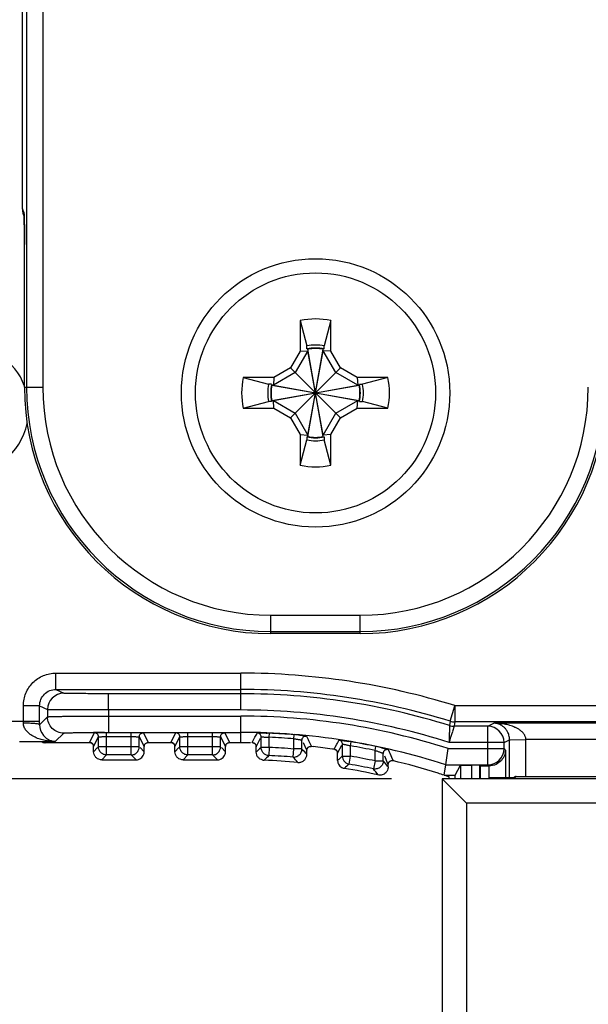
# Model space of a CAD drawing. Header units: inches. Extents: x 0 to 22, y 0 to 17.
# Tile 15 of 28: x 10.6 to 11.3, y 7.6 to 8.8. Entities that reach past the tile are written whole.
import ezdxf

# ---------------------------------------------------------------- set-up
doc = ezdxf.new("R2010")
doc.units = ezdxf.units.IN
doc.header["$LTSCALE"] = 1.21
doc.header["$MEASUREMENT"] = 0
doc.layers.get('0').update_dxf_attribs({"linetype": 'CONTINUOUS'})
doc.layers.add('02___PRT_ALL_AXES', color=7, linetype='CONTINUOUS')
doc.layers.add('DIMENSIONS', color=7, linetype='CONTINUOUS')
doc.styles.get("Standard").update_dxf_attribs({"font": 'txt', "width": 0.8})
doc.dimstyles.new('DIMSTYLE_1', dxfattribs={"dimtxt": 0.125, "dimasz": 0.18, "dimexe": 0.125, "dimexo": 0.0625, "dimgap": 0.0625, "dimtad": 0, "dimtih": 1, "dimtoh": 1, "dimzin": 4, "dimdsep": 46, "dimtxsty": 'STANDARD', "dimblk": '_FILLED', "dimblk1": '_FILLED', "dimblk2": '_FILLED', "dimcen": 0.09, "dimadec": 0, "dimazin": 0, "dimtp": 0.001, "dimtm": 0.001, "dimtfac": 1, "dimtofl": 0, "dimtmove": 0, "dimatfit": 3, "dimldrblk": '_FILLED', "dimfxl": 1, "dimtolj": 1, "dimtzin": 4, "dimarcsym": 0})

# ---------------------------------------------------------------- blocks, each defined once
blk = doc.blocks.new('_FILLED')
at = {"color": 0, "linetype": 'BYBLOCK'}
blk.add_solid([(0, 0), (-1, 0.1736), (-1, -0.1736)], dxfattribs=at)
blk = doc.blocks.new('*D4')
at = {"layer": 'DIMENSIONS', "color": 2, "linetype": 'CONTINUOUS'}
for p, q in [((10.0509, 9.8546), (10.0509, 6.3911)), ((11.1473, 7.5286), (11.1473, 6.3911)), ((10.0509, 6.5161), (9.6847, 6.5161)), ((11.1473, 6.5161), (11.5073, 6.5161))]:
    blk.add_line(p, q, dxfattribs=at)
at = {"layer": 'DIMENSIONS', "color": 2, "linetype": 'CONTINUOUS', "xscale": 0.18, "yscale": 0.18, "zscale": 0.18}
blk.add_blockref('_FILLED', (10.0509, 6.5161), dxfattribs=at)
at = {"layer": 'DIMENSIONS', "color": 2, "linetype": 'CONTINUOUS', "xscale": 0.18, "yscale": 0.18, "zscale": 0.18, "rotation": 180}
blk.add_blockref('_FILLED', (11.1473, 6.5161), dxfattribs=at)
at = {"layer": 'DIMENSIONS', "color": 2, "linetype": 'CONTINUOUS', "insert": (9.6222, 6.5786), "char_height": 0.125, "width": 1.125, "attachment_point": 3, "line_spacing_factor": 0.9}
blk.add_mtext('1.10{\\Ftxt.shx;\\W1.000000;\\H0.125000; }[27.9]', dxfattribs=at)
blk = doc.blocks.new('*D5')
at = {"layer": 'DIMENSIONS', "color": 2, "linetype": 'CONTINUOUS'}
for p, q in [((11.0848, 11.9416), (8.9259, 11.9416)), ((9.0509, 11.9416), (9.0509, 10.0341)), ((9.0509, 7.8926), (9.0509, 9.7841)), ((11.0848, 7.8926), (8.9259, 7.8926))]:
    blk.add_line(p, q, dxfattribs=at)
at = {"layer": 'DIMENSIONS', "color": 2, "linetype": 'CONTINUOUS', "xscale": 0.18, "yscale": 0.18, "zscale": 0.18}
for p, rotation in [((9.0509, 11.9416), 90), ((9.0509, 7.8926), 270)]:
    blk.add_blockref('_FILLED', p, dxfattribs=dict(at, rotation=rotation))
at = {"layer": 'DIMENSIONS', "color": 2, "linetype": 'CONTINUOUS', "insert": (9.0509, 9.9716), "char_height": 0.125, "width": 1.225, "attachment_point": 2, "line_spacing_factor": 0.9}
blk.add_mtext('4.05{\\Ftxt.shx;\\W1.000000;\\H0.125000; }[102.8]', dxfattribs=at)
blk = doc.blocks.new('*D6')
at = {"layer": 'DIMENSIONS', "color": 2, "linetype": 'CONTINUOUS'}
for p, q in [((11.0848, 7.8926), (8.9259, 7.8926)), ((9.0509, 7.8926), (9.0509, 7.5795)), ((9.0509, 7.0163), (9.0509, 7.3295)), ((11.927, 7.0163), (8.9259, 7.0163))]:
    blk.add_line(p, q, dxfattribs=at)
at = {"layer": 'DIMENSIONS', "color": 2, "linetype": 'CONTINUOUS', "xscale": 0.18, "yscale": 0.18, "zscale": 0.18}
for p, rotation in [((9.0509, 7.8926), 90), ((9.0509, 7.0163), 270)]:
    blk.add_blockref('_FILLED', p, dxfattribs=dict(at, rotation=rotation))
at = {"layer": 'DIMENSIONS', "color": 2, "linetype": 'CONTINUOUS', "insert": (9.0509, 7.517), "char_height": 0.125, "width": 1.025, "attachment_point": 2, "line_spacing_factor": 0.9}
blk.add_mtext('.88{\\Ftxt.shx;\\W1.000000;\\H0.125000; }[22.3]', dxfattribs=at)

msp = doc.modelspace()

# ---------------------------------------------------------------- linework, layer by layer
at = {"color": 7, "linetype": 'CONTINUOUS'}
for p, q in [((10.6362, 11.4601), (10.6362, 8.3741)), ((10.6562, 11.4601), (10.6562, 8.3741)), ((10.6311, 8.5934), (10.6311, 11.2408)), ((10.633, 8.5895), (10.6311, 8.5934)), ((10.6332, 8.5879), (10.633, 8.5895)), ((10.6334, 8.5837), (10.6332, 8.5879)), ((10.6334, 8.5842), (10.6332, 8.5845)), ((10.6333, 8.5865), (10.6333, 8.5859)), ((10.6333, 8.5859), (10.6333, 8.5851)), ((10.6333, 8.5851), (10.6334, 8.5841)), ((10.6334, 8.5841), (10.6334, 8.5829)), ((10.6334, 8.5807), (10.6335, 8.5773)), ((10.6335, 8.5773), (10.6335, 8.5754)), ((10.6335, 8.5754), (10.6336, 8.5733)), ((10.6336, 8.5733), (10.6336, 8.571)), ((10.6336, 8.571), (10.6336, 8.5687)), ((10.6336, 8.5687), (10.6337, 8.5661)), ((10.6337, 8.5661), (10.6337, 8.5634)), ((10.6337, 8.5634), (10.6337, 8.5606)), ((10.6337, 8.5606), (10.6337, 8.5577)), ((10.6337, 8.5577), (10.6337, 8.5547)), ((10.6337, 8.5547), (10.6337, 8.5516)), ((10.6337, 8.5516), (10.6337, 8.5496)), ((10.6337, 8.3741), (10.6337, 8.5496)), ((10.6337, 8.5496), (10.6337, 8.5496)), ((10.9727, 8.4561), (10.981, 8.425)), ((10.9727, 8.4561), (10.9727, 8.4183)), ((11.0105, 8.4561), (11.0021, 8.425)), ((11.0105, 8.4183), (11.0105, 8.4561)), ((10.981, 8.4212), (10.981, 8.425)), ((11.0021, 8.4212), (11.0021, 8.425)), ((10.9727, 8.4183), (10.9609, 8.3978)), ((10.9821, 8.419), (10.9666, 8.3921)), ((10.9727, 8.4183), (10.9821, 8.419)), ((10.982, 8.4214), (10.9821, 8.4209)), ((11.001, 8.3134), (10.9821, 8.4209)), ((10.9821, 8.4209), (10.9821, 8.419)), ((10.9821, 8.3134), (11.001, 8.4209)), ((11.001, 8.3153), (10.9821, 8.419)), ((10.9821, 8.3153), (11.001, 8.419)), ((11.0012, 8.4214), (11.001, 8.4209)), ((11.001, 8.419), (11.001, 8.4209)), ((11.0166, 8.3921), (11.001, 8.419)), ((11.0105, 8.4183), (11.001, 8.419)), ((11.0223, 8.3978), (11.0105, 8.4183)), ((10.9666, 8.3921), (10.9397, 8.3766)), ((10.9609, 8.3978), (10.9404, 8.386)), ((10.9609, 8.3978), (11.0223, 8.3364)), ((10.9609, 8.3364), (11.0223, 8.3978)), ((11.0434, 8.3766), (11.0166, 8.3921)), ((11.0428, 8.386), (11.0223, 8.3978)), ((10.9026, 8.386), (10.9337, 8.3777)), ((10.9404, 8.386), (10.9026, 8.386)), ((10.9375, 8.3777), (10.9337, 8.3777)), ((10.9373, 8.3767), (10.9378, 8.3766)), ((10.9378, 8.3766), (11.0453, 8.3577)), ((10.9397, 8.3766), (10.9378, 8.3766)), ((10.9378, 8.3577), (11.0453, 8.3766)), ((10.9404, 8.386), (10.9397, 8.3766)), ((10.9397, 8.3766), (11.0434, 8.3577)), ((10.9397, 8.3577), (11.0434, 8.3766)), ((11.0428, 8.386), (11.0434, 8.3766)), ((11.0805, 8.386), (11.0428, 8.386)), ((11.0453, 8.3766), (11.0434, 8.3766)), ((11.0459, 8.3767), (11.0453, 8.3766)), ((11.0457, 8.3777), (11.0494, 8.3777)), ((11.0805, 8.386), (11.0494, 8.3777)), ((10.6337, 8.3741), (10.6562, 8.3741)), ((10.9026, 8.3482), (10.9337, 8.3566)), ((10.9375, 8.3566), (10.9337, 8.3566)), ((10.9373, 8.3575), (10.9378, 8.3577)), ((10.9378, 8.3577), (10.9397, 8.3577)), ((10.9397, 8.3577), (10.9666, 8.3422)), ((10.9404, 8.3482), (10.9397, 8.3577)), ((11.0166, 8.3422), (11.0434, 8.3577)), ((11.0428, 8.3482), (11.0434, 8.3577)), ((11.0434, 8.3577), (11.0453, 8.3577)), ((11.0459, 8.3575), (11.0453, 8.3577)), ((11.0457, 8.3566), (11.0494, 8.3566)), ((11.0805, 8.3482), (11.0494, 8.3566)), ((10.9026, 8.3482), (10.9404, 8.3482)), ((10.9404, 8.3482), (10.9609, 8.3364)), ((10.9666, 8.3422), (10.9821, 8.3153)), ((11.001, 8.3153), (11.0166, 8.3422)), ((11.0223, 8.3364), (11.0428, 8.3482)), ((11.0428, 8.3482), (11.0805, 8.3482)), ((10.9609, 8.3364), (10.9727, 8.316)), ((11.0105, 8.316), (11.0223, 8.3364)), ((10.9727, 8.316), (10.9821, 8.3153)), ((10.9727, 8.316), (10.9727, 8.2782)), ((10.9727, 8.2782), (10.981, 8.3093)), ((10.981, 8.313), (10.981, 8.3093)), ((10.982, 8.3128), (10.9821, 8.3134)), ((10.9821, 8.3153), (10.9821, 8.3134)), ((11.0105, 8.316), (11.001, 8.3153)), ((11.001, 8.3134), (11.001, 8.3153)), ((11.0012, 8.3128), (11.001, 8.3134)), ((11.0021, 8.313), (11.0021, 8.3093)), ((11.0105, 8.2782), (11.0021, 8.3093)), ((11.0105, 8.2782), (11.0105, 8.316)), ((10.9366, 8.0938), (11.0466, 8.0938)), ((10.9366, 8.0713), (10.9366, 8.0938)), ((11.0466, 8.0713), (11.0466, 8.0938)), ((10.9366, 8.0738), (11.0466, 8.0738)), ((11.0466, 8.0713), (10.9366, 8.0713)), ((10.6724, 8.0026), (10.6724, 8.0226)), ((10.6724, 8.0226), (10.8998, 8.0226)), ((10.8998, 7.9773), (10.8998, 8.0226)), ((10.6724, 8.0026), (10.6821, 7.9978)), ((10.6724, 8.0026), (10.8998, 8.0026)), ((10.737, 7.9773), (10.737, 7.9973)), ((10.8998, 7.9973), (10.737, 7.9973)), ((10.6324, 7.9634), (10.6324, 7.9826)), ((10.6524, 7.9826), (10.6324, 7.9826)), ((10.6524, 7.9826), (10.6621, 7.9778)), ((10.6524, 7.9634), (10.6524, 7.9826)), ((10.6621, 7.9778), (10.6621, 7.9689)), ((10.7371, 7.9773), (10.737, 7.9698)), ((10.8998, 7.9773), (10.7371, 7.9773)), ((11.157, 7.9635), (11.1629, 7.9826)), ((11.3386, 7.9826), (11.1627, 7.9826)), ((11.1629, 7.9826), (11.1629, 7.9626)), ((10.6524, 7.9592), (10.6621, 7.9689)), ((10.737, 7.9698), (10.737, 7.9498)), ((10.737, 7.9698), (10.8998, 7.9698)), ((10.8998, 7.9371), (10.8998, 7.9698)), ((10.5516, 7.9634), (10.6524, 7.9634)), ((10.6324, 7.9611), (10.6324, 7.9634)), ((10.6524, 7.9592), (10.6524, 7.9634)), ((11.1562, 7.9582), (11.1561, 7.9497)), ((11.157, 7.9635), (11.1562, 7.9582)), ((11.1621, 7.9573), (11.1601, 7.9508)), ((11.2033, 7.9573), (11.1621, 7.9573)), ((11.1629, 7.9626), (11.1622, 7.9579)), ((11.3386, 7.9626), (11.1629, 7.9626)), ((11.2033, 7.9573), (11.2109, 7.9611)), ((11.2033, 7.9098), (11.2033, 7.9573)), ((11.3696, 7.9611), (11.2109, 7.9611)), ((10.6468, 7.9437), (10.6427, 7.946)), ((10.6716, 7.9384), (10.6821, 7.9489)), ((10.7137, 7.9373), (10.7197, 7.9493)), ((10.7187, 7.9323), (10.7247, 7.9443)), ((10.7197, 7.9493), (10.7319, 7.9496)), ((10.7247, 7.932), (10.7247, 7.9443)), ((10.7319, 7.9496), (10.7333, 7.9496)), ((10.7323, 7.9498), (10.737, 7.9498)), ((10.7333, 7.9496), (10.7347, 7.9496)), ((10.7347, 7.922), (10.7347, 7.9496)), ((10.7347, 7.9446), (10.7649, 7.9446)), ((10.737, 7.9498), (10.8998, 7.9498)), ((10.7649, 7.922), (10.7649, 7.9496)), ((10.7749, 7.9443), (10.7809, 7.9323)), ((10.7749, 7.932), (10.7749, 7.9443)), ((10.7799, 7.9493), (10.7859, 7.9373)), ((10.8137, 7.9373), (10.8197, 7.9493)), ((10.8187, 7.9323), (10.8247, 7.9443)), ((10.8247, 7.932), (10.8247, 7.9443)), ((10.8347, 7.922), (10.8347, 7.9496)), ((10.8347, 7.9446), (10.8649, 7.9446)), ((10.8649, 7.922), (10.8649, 7.9496)), ((10.8749, 7.9443), (10.8809, 7.9323)), ((10.8749, 7.932), (10.8749, 7.9443)), ((10.8799, 7.9493), (10.8859, 7.9373)), ((10.9151, 7.9398), (10.9171, 7.9438)), ((10.9171, 7.9438), (10.9192, 7.9477)), ((10.9187, 7.9322), (10.924, 7.9428)), ((10.9192, 7.9477), (10.9198, 7.9491)), ((10.9247, 7.9313), (10.9247, 7.9441)), ((10.9347, 7.9438), (10.9349, 7.9488)), ((10.9347, 7.9313), (10.9347, 7.9438)), ((10.9649, 7.9419), (10.9653, 7.9469)), ((10.9649, 7.9294), (10.9649, 7.9419)), ((10.9722, 7.9463), (10.9803, 7.9453)), ((10.9804, 7.9453), (10.9824, 7.9411)), ((10.9824, 7.9411), (10.9831, 7.9397)), ((11.2302, 7.9407), (11.2309, 7.9408)), ((11.2309, 7.9408), (11.2502, 7.9411)), ((11.3696, 7.9411), (11.2502, 7.9411)), ((11.2502, 7.8956), (11.2502, 7.9411)), ((10.6276, 7.9384), (10.6716, 7.9384)), ((10.6571, 7.9374), (10.6588, 7.9372)), ((10.6588, 7.9372), (10.6583, 7.9377)), ((10.6595, 7.9371), (10.6588, 7.9372)), ((10.6595, 7.9371), (10.659, 7.9371)), ((10.7144, 7.9371), (10.6595, 7.9371)), ((10.7145, 7.9372), (10.7137, 7.9373)), ((10.7184, 7.934), (10.7176, 7.9355)), ((10.7187, 7.9323), (10.7184, 7.934)), ((10.7187, 7.926), (10.7187, 7.9323)), ((10.7187, 7.9323), (10.7187, 7.9323)), ((10.7237, 7.931), (10.7187, 7.926)), ((10.7749, 7.932), (10.7247, 7.932)), ((10.7809, 7.926), (10.7759, 7.931)), ((10.7809, 7.9323), (10.7809, 7.9323)), ((10.7809, 7.926), (10.7809, 7.9323)), ((10.781, 7.9333), (10.7815, 7.9347)), ((10.7859, 7.9373), (10.785, 7.9372)), ((10.8144, 7.9371), (10.7852, 7.9371)), ((10.8145, 7.9372), (10.8137, 7.9373)), ((10.8184, 7.934), (10.8176, 7.9355)), ((10.8187, 7.9323), (10.8184, 7.934)), ((10.8187, 7.926), (10.8187, 7.9323)), ((10.8187, 7.9323), (10.8187, 7.9323)), ((10.8237, 7.931), (10.8187, 7.926)), ((10.8749, 7.932), (10.8247, 7.932)), ((10.8809, 7.926), (10.8759, 7.931)), ((10.8809, 7.9323), (10.8809, 7.9323)), ((10.8809, 7.926), (10.8809, 7.9323)), ((10.881, 7.9333), (10.8815, 7.9347)), ((10.8859, 7.9373), (10.885, 7.9372)), ((10.8998, 7.9371), (10.8852, 7.9371)), ((10.9138, 7.9372), (10.9151, 7.9398)), ((10.9146, 7.9371), (10.9138, 7.9372)), ((10.9184, 7.9338), (10.9176, 7.9353)), ((10.9187, 7.9322), (10.9184, 7.9338)), ((10.9187, 7.9255), (10.9187, 7.9322)), ((10.9187, 7.9322), (10.9187, 7.9322)), ((10.9247, 7.9313), (10.9227, 7.9294)), ((10.9347, 7.9313), (10.9247, 7.9313)), ((10.9347, 7.9313), (10.9343, 7.9213)), ((10.9641, 7.9194), (10.9649, 7.9294)), ((10.9749, 7.9294), (10.9649, 7.9294)), ((10.9749, 7.9294), (10.9749, 7.9403)), ((10.9762, 7.9375), (10.9802, 7.929)), ((10.9802, 7.929), (10.9809, 7.9276)), ((10.9809, 7.9276), (10.981, 7.9288)), ((10.981, 7.9288), (10.9816, 7.9301)), ((10.9831, 7.9397), (10.9858, 7.934)), ((10.9858, 7.934), (10.9863, 7.9329)), ((10.9863, 7.9329), (10.9864, 7.9326)), ((11.0144, 7.929), (11.0158, 7.9316)), ((11.0152, 7.9288), (11.0144, 7.929)), ((11.0158, 7.9316), (11.0178, 7.9353)), ((11.0178, 7.9353), (11.0184, 7.9366)), ((11.0184, 7.9366), (11.0198, 7.9391)), ((11.0187, 7.9241), (11.024, 7.9341)), ((11.0198, 7.9391), (11.0204, 7.9403)), ((11.0247, 7.9205), (11.0247, 7.9354)), ((11.0347, 7.9332), (11.0355, 7.9381)), ((11.0347, 7.9205), (11.0347, 7.9332)), ((11.0649, 7.9275), (11.0659, 7.9324)), ((11.0728, 7.9309), (11.0809, 7.9289)), ((11.081, 7.9288), (11.0823, 7.9258)), ((11.1516, 7.9098), (11.1548, 7.9298)), ((11.1548, 7.9298), (11.2233, 7.9298)), ((11.2233, 7.9373), (11.1559, 7.9373)), ((11.2233, 7.9373), (11.2302, 7.9407)), ((11.2233, 7.9298), (11.2233, 7.9373)), ((11.225, 7.9281), (11.2233, 7.9298)), ((11.2302, 7.8939), (11.2302, 7.9407)), ((10.7347, 7.922), (10.7287, 7.916)), ((10.7649, 7.922), (10.7347, 7.922)), ((10.7709, 7.916), (10.7649, 7.922)), ((10.7807, 7.9243), (10.7809, 7.926)), ((10.8347, 7.922), (10.8287, 7.916)), ((10.8649, 7.922), (10.8347, 7.922)), ((10.8709, 7.916), (10.8649, 7.922)), ((10.8807, 7.9243), (10.8809, 7.926)), ((10.9194, 7.9261), (10.9187, 7.9255)), ((10.9809, 7.9276), (10.9809, 7.9276)), ((10.9809, 7.9228), (10.9809, 7.9276)), ((11.0185, 7.9256), (11.0178, 7.9269)), ((11.0187, 7.9241), (11.0185, 7.9256)), ((11.0187, 7.9154), (11.0187, 7.9241)), ((11.0187, 7.9241), (11.0187, 7.9241)), ((11.0247, 7.9205), (11.0347, 7.9205)), ((11.033, 7.9107), (11.0347, 7.9205)), ((11.0649, 7.9147), (11.0649, 7.9275)), ((11.0749, 7.9147), (11.0749, 7.924)), ((11.0762, 7.9209), (11.0802, 7.9117)), ((11.0823, 7.9258), (11.083, 7.9242)), ((11.083, 7.9242), (11.0864, 7.9166)), ((11.0864, 7.9166), (11.0869, 7.9155)), ((11.225, 7.9281), (11.225, 7.8939)), ((10.7287, 7.916), (10.727, 7.9162)), ((10.7287, 7.916), (10.7709, 7.916)), ((10.7709, 7.916), (10.7726, 7.9162)), ((10.8287, 7.916), (10.827, 7.9162)), ((10.8287, 7.916), (10.8709, 7.916)), ((10.8709, 7.916), (10.8726, 7.9162)), ((10.97, 7.9129), (10.9718, 7.9129)), ((11.0649, 7.9147), (11.0628, 7.9049)), ((11.0649, 7.9147), (11.0749, 7.9147)), ((11.0802, 7.9117), (11.0809, 7.9102)), ((11.0802, 7.9081), (11.0809, 7.9073)), ((11.0809, 7.9102), (11.081, 7.9113)), ((11.0809, 7.9102), (11.0809, 7.9102)), ((11.0809, 7.9073), (11.0809, 7.9102)), ((11.081, 7.9113), (11.0817, 7.913)), ((11.0861, 7.9152), (11.087, 7.9151)), ((11.087, 7.9151), (11.0862, 7.9152)), ((11.0869, 7.9155), (11.087, 7.9151)), ((11.1496, 7.8971), (11.1516, 7.9098)), ((11.1516, 7.9098), (11.2033, 7.9098)), ((11.1634, 7.8971), (11.1696, 7.9095)), ((11.1696, 7.9095), (11.1837, 7.9095)), ((11.1696, 7.9095), (11.1696, 7.8928)), ((11.1837, 7.8928), (11.1837, 7.9095)), ((11.1944, 7.9086), (11.1937, 7.9093)), ((11.1937, 7.8928), (11.1937, 7.9093)), ((11.1944, 7.8928), (11.1944, 7.9086)), ((11.1944, 7.9086), (11.2047, 7.9084)), ((11.2047, 7.9084), (11.2033, 7.9098)), ((11.205, 7.8937), (11.205, 7.9084)), ((11.3661, 7.8926), (11.1473, 7.8926)), ((11.1473, 7.8926), (11.1473, 7.5911)), ((11.1473, 7.8926), (11.1546, 7.8854)), ((11.1496, 7.8971), (11.1634, 7.8971)), ((11.156, 7.8928), (11.156, 7.895)), ((11.1634, 7.8928), (11.1634, 7.8971)), ((11.2366, 7.8939), (11.2144, 7.8939)), ((11.2348, 7.8941), (11.2345, 7.8939)), ((11.2383, 7.8956), (11.2366, 7.8939)), ((11.2383, 7.8956), (11.3631, 7.8956)), ((11.1546, 7.8854), (11.1773, 7.8626)), ((11.4011, 7.8626), (11.1773, 7.8626)), ((11.1773, 7.8626), (11.1773, 7.5911))]:
    msp.add_line(p, q, dxfattribs=at)
for points in [[(10.6332, 8.5871), (10.6332, 8.587), (10.6332, 8.5869), (10.6332, 8.5868), (10.6333, 8.5865)], [(10.6334, 8.5829), (10.6334, 8.5815), (10.6334, 8.5807)], [(10.6279, 7.9384), (10.6306, 7.9384), (10.6333, 7.9384)], [(10.655, 7.938), (10.6558, 7.9377), (10.6565, 7.9375), (10.6572, 7.9373), (10.6576, 7.9373), (10.658, 7.9372), (10.6583, 7.9372), (10.6587, 7.9372), (10.6589, 7.9371), (10.659, 7.9371)], [(10.7144, 7.9372), (10.7144, 7.9372), (10.7145, 7.9372), (10.7146, 7.9372), (10.7149, 7.9372), (10.7152, 7.9371), (10.7156, 7.9369), (10.7161, 7.9367), (10.7166, 7.9364), (10.7171, 7.9359), (10.7176, 7.9354), (10.718, 7.9348), (10.7184, 7.934), (10.7186, 7.933), (10.7187, 7.9323)], [(10.7809, 7.9323), (10.7809, 7.9328), (10.781, 7.9335)], [(10.781, 7.9335), (10.7812, 7.9341), (10.7815, 7.9346), (10.7818, 7.9351), (10.7821, 7.9356), (10.7825, 7.936)], [(10.7825, 7.936), (10.7829, 7.9363), (10.7834, 7.9366), (10.7838, 7.9368), (10.7842, 7.937), (10.7846, 7.9371), (10.7848, 7.9372), (10.7851, 7.9372), (10.7852, 7.9372), (10.7852, 7.9372)], [(10.8144, 7.9372), (10.8144, 7.9372), (10.8145, 7.9372), (10.8146, 7.9372), (10.8149, 7.9372), (10.8152, 7.9371), (10.8156, 7.9369), (10.8161, 7.9367), (10.8166, 7.9364), (10.8171, 7.9359), (10.8176, 7.9354), (10.818, 7.9348), (10.8184, 7.934), (10.8186, 7.933), (10.8187, 7.9323)], [(10.8809, 7.9323), (10.8809, 7.9328), (10.881, 7.9335)], [(10.881, 7.9335), (10.8812, 7.9341), (10.8815, 7.9346), (10.8818, 7.9351), (10.8821, 7.9356), (10.8825, 7.936)], [(10.8825, 7.936), (10.8829, 7.9363), (10.8834, 7.9366), (10.8838, 7.9368), (10.8842, 7.937), (10.8846, 7.9371), (10.8848, 7.9372), (10.8851, 7.9372), (10.8852, 7.9372), (10.8852, 7.9372)], [(10.9147, 7.9371), (10.9146, 7.9371), (10.9146, 7.9371), (10.9145, 7.9371), (10.9145, 7.9371), (10.9146, 7.9371), (10.9147, 7.9371), (10.915, 7.937), (10.9153, 7.9369), (10.9157, 7.9367), (10.9162, 7.9365), (10.9167, 7.9362), (10.9172, 7.9358), (10.9176, 7.9352), (10.9181, 7.9346), (10.9184, 7.9338), (10.9187, 7.9329), (10.9187, 7.9322)], [(10.9809, 7.9276), (10.9809, 7.9283), (10.9811, 7.9291), (10.9814, 7.9298), (10.9817, 7.9304)], [(10.9817, 7.9304), (10.9821, 7.9309), (10.9825, 7.9313)], [(10.9825, 7.9313), (10.983, 7.9317), (10.9835, 7.932), (10.984, 7.9323), (10.9845, 7.9324), (10.9849, 7.9325), (10.9853, 7.9326), (10.9855, 7.9326), (10.9855, 7.9326)], [(11.0152, 7.9289), (11.0152, 7.9289), (11.0151, 7.9289), (11.0151, 7.9289), (11.0151, 7.9289), (11.0153, 7.9288), (11.0155, 7.9288), (11.0157, 7.9287), (11.016, 7.9285), (11.0164, 7.9283), (11.0168, 7.928), (11.0172, 7.9277), (11.0176, 7.9273), (11.0179, 7.9268), (11.0182, 7.9262), (11.0185, 7.9255), (11.0187, 7.9246), (11.0187, 7.9241)], [(11.0809, 7.9102), (11.0809, 7.9108), (11.0811, 7.9115), (11.0813, 7.9122), (11.0816, 7.9128), (11.082, 7.9133), (11.0824, 7.9138)], [(11.0824, 7.9138), (11.0828, 7.9142), (11.0833, 7.9145), (11.0838, 7.9148), (11.0843, 7.915), (11.0848, 7.9151), (11.0852, 7.9152), (11.0856, 7.9152), (11.086, 7.9152), (11.0862, 7.9152), (11.0863, 7.9152)]]:
    msp.add_lwpolyline(points, dxfattribs=at)
msp.add_circle((10.9916, 8.3671), 0.1476, dxfattribs=at)
for centre, radius, start, end in [((10.6512, 8.5934), 0.0201, 180.0082, 192.0234), ((10.651, 8.5934), 0.0199, 191.9979, 206.5731), ((10.6529, 8.5895), 0.0199, 179.9953, 187.1939), ((10.131, 8.5698), 0.5025, 1.1333, 1.5926), ((9.8704, 8.5645), 0.7632, 0.9638, 1.1395), ((9.0574, 8.5529), 1.5763, 0.1269, 0.8881), ((8.236, 8.5493), 2.3978, 0.0056, 0.1691), ((10.9916, 8.3671), 0.0909, 78.007, 101.993), ((10.5587, 8.3471), 0.0804, 20.6743, 90), ((10.9916, 8.3675), 0.0585, 79.606, 100.394), ((10.9916, 8.3671), 0.0551, 78.9667, 101.0333), ((10.9916, 8.3671), 0.0546, 80.0284, 99.9716), ((10.9916, 8.3671), 0.0909, 168.007, 191.993), ((10.9913, 8.3671), 0.0585, 169.606, 190.394), ((10.9916, 8.3671), 0.0551, 168.9667, 191.0333), ((10.9916, 8.3671), 0.0546, 170.0284, 189.9716), ((10.9916, 8.3671), 0.0546, 350.0284, 9.9716), ((10.9916, 8.3671), 0.0551, 348.9667, 11.0333), ((10.9919, 8.3671), 0.0585, 349.606, 10.394), ((10.9916, 8.3671), 0.0909, 348.007, 11.993), ((10.9366, 8.3741), 0.3029, 180, 270), ((10.9366, 8.3741), 0.3003, 180, 270), ((10.9366, 8.3741), 0.2803, 180, 270), ((11.0466, 8.3741), 0.3029, 270, 360), ((11.0466, 8.3741), 0.3003, 270, 360), ((11.0466, 8.3741), 0.2803, 270, 360), ((10.5587, 8.3471), 0.0804, 270, 347.4527), ((10.9916, 8.3671), 0.0551, 258.9667, 281.0333), ((10.9916, 8.3668), 0.0585, 259.606, 280.394), ((10.9916, 8.3671), 0.0546, 260.0284, 279.9716), ((10.9916, 8.3671), 0.0909, 258.007, 281.993), ((10.8998, 7.1371), 0.8855, 72.7291, 90), ((10.8998, 7.1371), 0.8655, 72.7127, 90), ((10.6821, 7.9778), 0.02, 90.0114, 180.0042), ((10.8998, 7.1371), 0.8602, 72.6603, 90), ((10.8998, 7.1371), 0.8402, 72.2491, 90), ((10.8998, 7.1371), 0.8327, 72.169, 90), ((10.6735, 7.9592), 0.0211, 179.8594, 218.4645), ((11.1621, 7.9773), 0.02, 252.6614, 269.9989), ((11.1629, 7.9826), 0.02, 252.7139, 269.9988), ((11.2033, 7.9373), 0.02, 0.007, 89.9859), ((11.2105, 7.8837), 0.0774, 88.2822, 89.7436), ((11.2107, 7.8868), 0.0742, 81.408, 88.347), ((11.2101, 7.9413), 0.0198, 48.6393, 58.3092), ((10.7364, 5.0711), 2.8787, 90.0817, 90.3545), ((10.8998, 7.1371), 0.8127, 71.9492, 90), ((10.9168, 7.5295), 0.4197, 87.5229, 87.9048), ((10.8998, 7.1371), 0.8074, 85.3765, 87.5218), ((10.8998, 7.1371), 0.8124, 85.3765, 87.5218), ((10.9325, 7.5415), 0.4068, 84.406, 85.3805), ((8.2108, 8.8571), 3.0855, 342.6563, 342.918), ((14.6925, 7.912), 3.5367, 179.3896, 179.5905), ((10.7858, 7.9323), 0.00496, 168.4299, 179.9123), ((10.7858, 7.9323), 0.00495, 139.3272, 151.1245), ((10.8858, 7.9323), 0.00496, 168.4299, 179.9123), ((10.8858, 7.9323), 0.00495, 139.3272, 151.1245), ((10.8998, 7.1353), 0.8018, 89.3618, 89.9993), ((10.8998, 7.1354), 0.8017, 89.1514, 89.3627), ((12.5035, 6.2815), 2.2835, 133.8104, 133.9265), ((10.8998, 7.1371), 0.7949, 85.3034, 87.4827), ((9.3964, 6.4752), 2.1462, 42.415, 42.6259), ((10.9858, 7.9277), 0.00494, 138.2006, 149.9877), ((10.9008, 7.1459), 0.7912, 83.6269, 83.8513), ((10.8998, 7.1371), 0.8001, 81.9171, 83.6269), ((10.9011, 7.1461), 0.791, 81.6684, 81.9172), ((11.0137, 7.9241), 0.00501, 34.6013, 81.716), ((10.9653, 7.5237), 0.4204, 80.38, 80.793), ((10.8998, 7.1371), 0.8074, 78.2023, 80.3815), ((10.8998, 7.1371), 0.8124, 78.2023, 80.3815), ((10.9811, 7.5264), 0.4148, 77.2371, 78.2062), ((11.2033, 7.9298), 0.02, 270.0209, 359.9791), ((12.4957, 6.3102), 2.2436, 134.1035, 134.3148), ((10.8998, 7.1371), 0.7849, 85.3034, 87.4827), ((9.4031, 6.4996), 2.1101, 42.0509, 42.2904), ((12.6045, 6.0454), 2.4519, 130.1343, 130.2977), ((10.8998, 7.1371), 0.7949, 78.0136, 80.2284), ((10.9287, 7.9254), 0.00993, 257.9864, 267.8179), ((10.8998, 7.1371), 0.7789, 84.8299, 87.9), ((11.0286, 7.9154), 0.00991, 180.0487, 189.0842), ((12.589, 6.0869), 2.3974, 130.471, 130.6579), ((10.8998, 7.1371), 0.7789, 77.4747, 80.5956), ((10.8998, 7.1371), 0.7849, 78.0136, 80.2284), ((9.4964, 6.6522), 2.0057, 38.3805, 38.6517), ((9.4917, 6.6324), 2.0373, 38.7679, 39.0069), ((11.0858, 7.9103), 0.00493, 134.3621, 146.9597), ((10.8999, 7.1375), 0.7996, 72.3529, 76.5221), ((10.8997, 7.137), 0.8002, 71.8051, 72.354), ((10.8998, 7.1371), 0.8, 71.3202, 71.8051)]:
    msp.add_arc(centre, radius, start, end, dxfattribs=at)
for centre, start_param, end_param in [((11.1837, 7.9093), 0.017453, 1.570796), ((11.2144, 7.8937), 1.570796, 3.124139)]:
    msp.add_ellipse(centre, major_axis=(0.01, 0), ratio=0.017455, start_param=start_param, end_param=end_param, dxfattribs=at)
for points, knots in [([(10.6324, 7.9826), (10.6324, 7.9852), (10.6329, 7.9905), (10.6352, 7.998), (10.6389, 8.005), (10.6439, 8.0111), (10.65, 8.0161), (10.657, 8.0198), (10.6645, 8.0221), (10.6698, 8.0226), (10.6724, 8.0226)], [0, 0, 0, 0, 0.1249, 0.250032, 0.37501, 0.499999, 0.62499, 0.74997, 0.8751, 1, 1, 1, 1]), ([(10.6524, 7.9826), (10.6524, 7.9852), (10.6534, 7.9905), (10.6579, 7.9971), (10.6645, 8.0016), (10.6698, 8.0026), (10.6724, 8.0026)], [0, 0, 0, 0, 0.250042, 0.500018, 0.749986, 1, 1, 1, 1]), ([(10.737, 7.9973), (10.7335, 7.9973), (10.7266, 7.9973), (10.7165, 7.9973), (10.7085, 7.9974), (10.7026, 7.9974), (10.6986, 7.9974), (10.695, 7.9975), (10.6918, 7.9975), (10.689, 7.9975), (10.687, 7.9976), (10.6856, 7.9976), (10.6847, 7.9976), (10.6839, 7.9977), (10.6833, 7.9977), (10.6828, 7.9977), (10.6825, 7.9977), (10.6822, 7.9977), (10.6821, 7.9978), (10.6821, 7.9978), (10.6821, 7.9978)], [0, 0, 0, 0, 0.192797, 0.378705, 0.550147, 0.628475, 0.700902, 0.766761, 0.825388, 0.87622, 0.918822, 0.936905, 0.952772, 0.966384, 0.977722, 0.986768, 0.993504, 0.997914, 0.999245, 1, 1, 1, 1]), ([(10.7371, 7.9773), (10.7322, 7.9773), (10.7228, 7.9773), (10.709, 7.9773), (10.6981, 7.9774), (10.6901, 7.9774), (10.6846, 7.9774), (10.6797, 7.9775), (10.6753, 7.9775), (10.6715, 7.9775), (10.6688, 7.9776), (10.6668, 7.9776), (10.6656, 7.9776), (10.6646, 7.9777), (10.6638, 7.9777), (10.6631, 7.9777), (10.6626, 7.9777), (10.6624, 7.9777), (10.6622, 7.9777), (10.6621, 7.9778), (10.6621, 7.9778), (10.6621, 7.9778)], [0, 0, 0, 0, 0.192801, 0.378716, 0.550167, 0.628499, 0.700931, 0.766795, 0.825427, 0.876261, 0.918866, 0.93695, 0.952818, 0.96643, 0.977768, 0.986811, 0.993541, 0.996033, 0.99794, 0.999262, 1, 1, 1, 1]), ([(10.6621, 7.9689), (10.6621, 7.9689), (10.6621, 7.9689), (10.6622, 7.9689), (10.6624, 7.969), (10.6626, 7.969), (10.6631, 7.969), (10.6638, 7.9691), (10.6646, 7.9691), (10.6656, 7.9692), (10.6668, 7.9692), (10.6687, 7.9693), (10.6715, 7.9693), (10.6753, 7.9694), (10.6797, 7.9695), (10.6846, 7.9696), (10.6901, 7.9696), (10.6959, 7.9697), (10.7022, 7.9697), (10.7111, 7.9698), (10.7228, 7.9698), (10.7322, 7.9698), (10.737, 7.9698)], [0, 0, 0, 0, 0.000783, 0.002128, 0.00405, 0.006552, 0.013295, 0.02235, 0.033702, 0.047334, 0.063213, 0.081293, 0.12388, 0.174724, 0.233338, 0.299163, 0.371606, 0.449954, 0.533462, 0.621365, 0.807131, 1, 1, 1, 1]), ([(10.6821, 7.9489), (10.6795, 7.9489), (10.6742, 7.9499), (10.6676, 7.9544), (10.6631, 7.961), (10.6621, 7.9663), (10.6621, 7.9689)], [0, 0, 0, 0, 0.249409, 0.499614, 0.749816, 1, 1, 1, 1]), ([(10.6524, 7.9592), (10.6524, 7.9593), (10.6522, 7.9594), (10.6519, 7.9596), (10.6514, 7.9598), (10.6504, 7.96), (10.6487, 7.9603), (10.6462, 7.9606), (10.6432, 7.9608), (10.6398, 7.961), (10.6362, 7.9611), (10.6337, 7.9611), (10.6324, 7.9611)], [0, 0, 0, 0, 0.010978, 0.028998, 0.055201, 0.089722, 0.183184, 0.306846, 0.456216, 0.626378, 0.81039, 1, 1, 1, 1]), ([(10.6427, 7.946), (10.6414, 7.9468), (10.6389, 7.9486), (10.6356, 7.9519), (10.6335, 7.9554), (10.6325, 7.9586), (10.6324, 7.9602), (10.6324, 7.9611)], [0, 0, 0, 0, 0.23973, 0.484541, 0.737045, 0.867386, 1, 1, 1, 1]), ([(11.2205, 7.9582), (11.219, 7.9591), (11.2159, 7.9605), (11.2125, 7.961), (11.2109, 7.9611)], [0, 0, 0, 0, 0.5157, 1, 1, 1, 1]), ([(11.2305, 7.9583), (11.2298, 7.9585), (11.2269, 7.9593), (11.224, 7.9599), (11.2218, 7.9602)], [0, 0, 0, 0, 0.25071, 1, 1, 1, 1]), ([(11.2302, 7.9407), (11.2302, 7.9426), (11.2297, 7.946), (11.2279, 7.9504), (11.2257, 7.9537), (11.2241, 7.9555), (11.2232, 7.9562)], [0, 0, 0, 0, 0.31937, 0.585446, 0.806983, 1, 1, 1, 1]), ([(11.2502, 7.9411), (11.2502, 7.9417), (11.25, 7.9429), (11.2493, 7.9453), (11.2479, 7.9479), (11.2455, 7.9505), (11.2428, 7.9527), (11.2399, 7.9545), (11.2358, 7.9565), (11.2327, 7.9577), (11.2305, 7.9583)], [0, 0, 0, 0, 0.066715, 0.13293, 0.26266, 0.389396, 0.513883, 0.636803, 0.758627, 1, 1, 1, 1]), ([(10.6716, 7.9384), (10.6674, 7.9385), (10.661, 7.9391), (10.6528, 7.9412), (10.6488, 7.9428), (10.6468, 7.9437)], [0, 0, 0, 0, 0.497225, 0.747624, 1, 1, 1, 1]), ([(10.6716, 7.9384), (10.6703, 7.9385), (10.6677, 7.9389), (10.6639, 7.9402), (10.6602, 7.9426), (10.658, 7.9448), (10.657, 7.946)], [0, 0, 0, 0, 0.225702, 0.460585, 0.713924, 1, 1, 1, 1]), ([(10.6821, 7.9489), (10.6821, 7.9489), (10.6822, 7.949), (10.6824, 7.949), (10.6826, 7.949), (10.683, 7.9491), (10.6834, 7.9491), (10.6841, 7.9491), (10.6851, 7.9492), (10.6866, 7.9493), (10.6883, 7.9493), (10.6904, 7.9494), (10.6927, 7.9494), (10.6952, 7.9495), (10.6991, 7.9496), (10.7044, 7.9497), (10.7112, 7.9497), (10.7161, 7.9498), (10.7186, 7.9498)], [0, 0, 0, 0, 0.002958, 0.007965, 0.015046, 0.024197, 0.03541, 0.048669, 0.08127, 0.121814, 0.170063, 0.225773, 0.288665, 0.358363, 0.434476, 0.604281, 0.794191, 1, 1, 1, 1]), ([(10.7247, 7.9443), (10.7247, 7.945), (10.7244, 7.9463), (10.7233, 7.9479), (10.7217, 7.949), (10.7204, 7.9493), (10.7197, 7.9493)], [0, 0, 0, 0, 0.249726, 0.499981, 0.750247, 1, 1, 1, 1]), ([(10.7247, 7.9443), (10.7247, 7.9443), (10.7247, 7.9443), (10.7248, 7.9443), (10.7248, 7.9444), (10.725, 7.9444), (10.7252, 7.9444), (10.7255, 7.9444), (10.7259, 7.9444), (10.7264, 7.9445), (10.727, 7.9445), (10.7279, 7.9445), (10.7292, 7.9445), (10.7309, 7.9446), (10.7328, 7.9446), (10.7341, 7.9446), (10.7347, 7.9446)], [0, 0, 0, 0, 0.002054, 0.006232, 0.012695, 0.021472, 0.04592, 0.0794, 0.121618, 0.172182, 0.230629, 0.296402, 0.447402, 0.61941, 0.806101, 1, 1, 1, 1]), ([(10.7649, 7.9446), (10.7655, 7.9446), (10.7668, 7.9446), (10.7686, 7.9446), (10.7703, 7.9445), (10.7716, 7.9445), (10.7725, 7.9445), (10.7731, 7.9445), (10.7736, 7.9444), (10.7741, 7.9444), (10.7744, 7.9444), (10.7746, 7.9444), (10.7747, 7.9444), (10.7748, 7.9443), (10.7749, 7.9443), (10.7749, 7.9443), (10.7749, 7.9443)], [0, 0, 0, 0, 0.193592, 0.379886, 0.55184, 0.702898, 0.768747, 0.827303, 0.877982, 0.920311, 0.953911, 0.978437, 0.987243, 0.993736, 0.997938, 1, 1, 1, 1]), ([(10.7749, 7.9443), (10.7749, 7.945), (10.7751, 7.9463), (10.7762, 7.9479), (10.7779, 7.949), (10.7792, 7.9493), (10.7799, 7.9493)], [0, 0, 0, 0, 0.249726, 0.499981, 0.750247, 1, 1, 1, 1]), ([(10.8247, 7.9443), (10.8247, 7.945), (10.8244, 7.9463), (10.8233, 7.9479), (10.8217, 7.949), (10.8204, 7.9493), (10.8197, 7.9493)], [0, 0, 0, 0, 0.249726, 0.499981, 0.750247, 1, 1, 1, 1]), ([(10.8247, 7.9443), (10.8247, 7.9443), (10.8247, 7.9443), (10.8248, 7.9443), (10.8248, 7.9444), (10.825, 7.9444), (10.8252, 7.9444), (10.8255, 7.9444), (10.8259, 7.9444), (10.8264, 7.9445), (10.827, 7.9445), (10.8279, 7.9445), (10.8292, 7.9445), (10.8309, 7.9446), (10.8328, 7.9446), (10.8341, 7.9446), (10.8347, 7.9446)], [0, 0, 0, 0, 0.002054, 0.006232, 0.012695, 0.021472, 0.04592, 0.0794, 0.121618, 0.172182, 0.230629, 0.296402, 0.447402, 0.61941, 0.806101, 1, 1, 1, 1]), ([(10.8649, 7.9446), (10.8655, 7.9446), (10.8668, 7.9446), (10.8686, 7.9446), (10.8703, 7.9445), (10.8716, 7.9445), (10.8725, 7.9445), (10.8731, 7.9445), (10.8736, 7.9444), (10.8741, 7.9444), (10.8744, 7.9444), (10.8746, 7.9444), (10.8747, 7.9444), (10.8748, 7.9443), (10.8749, 7.9443), (10.8749, 7.9443), (10.8749, 7.9443)], [0, 0, 0, 0, 0.193592, 0.379886, 0.55184, 0.702898, 0.768747, 0.827303, 0.877982, 0.920311, 0.953911, 0.978437, 0.987243, 0.993736, 0.997938, 1, 1, 1, 1]), ([(10.8749, 7.9443), (10.8749, 7.945), (10.8751, 7.9463), (10.8762, 7.9479), (10.8779, 7.949), (10.8792, 7.9493), (10.8799, 7.9493)], [0, 0, 0, 0, 0.249726, 0.499981, 0.750247, 1, 1, 1, 1]), ([(10.9198, 7.9491), (10.9198, 7.9491), (10.9199, 7.9491), (10.9199, 7.9491), (10.92, 7.9491), (10.9201, 7.9491), (10.9202, 7.9491), (10.9204, 7.9491), (10.9208, 7.9491), (10.9213, 7.9491), (10.9219, 7.9491), (10.9226, 7.9491), (10.9234, 7.9491), (10.9243, 7.9491), (10.9256, 7.9491), (10.9274, 7.9491), (10.9297, 7.949), (10.9313, 7.949), (10.9321, 7.9489)], [0, 0, 0, 0, 0.001823, 0.005778, 0.011956, 0.020369, 0.031012, 0.043863, 0.076099, 0.116856, 0.165813, 0.222615, 0.286827, 0.357963, 0.435509, 0.607373, 0.797327, 1, 1, 1, 1]), ([(10.9247, 7.9441), (10.9247, 7.9447), (10.9244, 7.946), (10.9234, 7.9476), (10.9218, 7.9488), (10.9205, 7.949), (10.9198, 7.9491)], [0, 0, 0, 0, 0.249734, 0.499982, 0.75024, 1, 1, 1, 1]), ([(10.9247, 7.9441), (10.9247, 7.9441), (10.9247, 7.9441), (10.9248, 7.9441), (10.9248, 7.9441), (10.925, 7.9441), (10.9252, 7.9441), (10.9255, 7.9441), (10.9259, 7.9441), (10.9264, 7.9441), (10.927, 7.9441), (10.9279, 7.9441), (10.9292, 7.9441), (10.9309, 7.944), (10.9328, 7.9439), (10.9341, 7.9439), (10.9347, 7.9438)], [0, 0, 0, 0, 0.002019, 0.006156, 0.012581, 0.021323, 0.045712, 0.079152, 0.121346, 0.171905, 0.230362, 0.296159, 0.447236, 0.619326, 0.806075, 1, 1, 1, 1]), ([(10.9649, 7.9419), (10.9655, 7.9419), (10.9668, 7.9417), (10.9686, 7.9415), (10.9703, 7.9412), (10.9716, 7.941), (10.9725, 7.9408), (10.9731, 7.9407), (10.9736, 7.9406), (10.9741, 7.9406), (10.9744, 7.9405), (10.9746, 7.9404), (10.9747, 7.9404), (10.9748, 7.9404), (10.9749, 7.9403), (10.9749, 7.9403), (10.9749, 7.9403)], [0, 0, 0, 0, 0.192251, 0.377418, 0.54868, 0.699626, 0.765648, 0.824507, 0.875601, 0.91842, 0.952546, 0.977597, 0.986651, 0.993376, 0.997786, 1, 1, 1, 1]), ([(10.9749, 7.9403), (10.9749, 7.941), (10.9752, 7.9424), (10.9764, 7.9441), (10.9783, 7.9452), (10.9797, 7.9454), (10.9804, 7.9453)], [0, 0, 0, 0, 0.249697, 0.499981, 0.750276, 1, 1, 1, 1]), ([(10.9803, 7.9453), (10.9803, 7.9453), (10.9803, 7.9453), (10.9804, 7.9453), (10.9804, 7.9453)], [0, 0, 0, 0, 0.68512, 1, 1, 1, 1]), ([(10.7137, 7.9373), (10.7137, 7.9373), (10.7137, 7.9373), (10.7137, 7.9373), (10.7137, 7.9373)], [0, 0, 0, 0, 0.731469, 1, 1, 1, 1]), ([(10.7176, 7.9355), (10.7171, 7.936), (10.7159, 7.937), (10.7144, 7.9373), (10.7137, 7.9373)], [0, 0, 0, 0, 0.500215, 1, 1, 1, 1]), ([(10.7347, 7.922), (10.7334, 7.922), (10.7314, 7.9224), (10.7291, 7.9237), (10.7276, 7.9249), (10.7263, 7.9264), (10.7251, 7.9288), (10.7247, 7.9307), (10.7247, 7.932)], [0, 0, 0, 0, 0.249125, 0.374717, 0.5, 0.625283, 0.750875, 1, 1, 1, 1]), ([(10.7649, 7.922), (10.7662, 7.922), (10.7682, 7.9224), (10.7705, 7.9237), (10.772, 7.9249), (10.7732, 7.9264), (10.7745, 7.9288), (10.7749, 7.9307), (10.7749, 7.932)], [0, 0, 0, 0, 0.249125, 0.374717, 0.5, 0.625283, 0.750875, 1, 1, 1, 1]), ([(10.7821, 7.9356), (10.7826, 7.9361), (10.7837, 7.937), (10.7852, 7.9373), (10.7859, 7.9373)], [0, 0, 0, 0, 0.500277, 1, 1, 1, 1]), ([(10.8137, 7.9373), (10.8137, 7.9373), (10.8137, 7.9373), (10.8137, 7.9373), (10.8137, 7.9373)], [0, 0, 0, 0, 0.731469, 1, 1, 1, 1]), ([(10.8176, 7.9355), (10.8171, 7.936), (10.8159, 7.937), (10.8144, 7.9373), (10.8137, 7.9373)], [0, 0, 0, 0, 0.500215, 1, 1, 1, 1]), ([(10.8347, 7.922), (10.8334, 7.922), (10.8314, 7.9224), (10.8291, 7.9237), (10.8276, 7.9249), (10.8263, 7.9264), (10.8251, 7.9288), (10.8247, 7.9307), (10.8247, 7.932)], [0, 0, 0, 0, 0.249125, 0.374717, 0.5, 0.625283, 0.750875, 1, 1, 1, 1]), ([(10.8649, 7.922), (10.8662, 7.922), (10.8682, 7.9224), (10.8705, 7.9237), (10.872, 7.9249), (10.8732, 7.9264), (10.8745, 7.9288), (10.8749, 7.9307), (10.8749, 7.932)], [0, 0, 0, 0, 0.249125, 0.374717, 0.5, 0.625283, 0.750875, 1, 1, 1, 1]), ([(10.8821, 7.9356), (10.8826, 7.9361), (10.8837, 7.937), (10.8852, 7.9373), (10.8859, 7.9373)], [0, 0, 0, 0, 0.500277, 1, 1, 1, 1]), ([(10.9138, 7.9372), (10.9138, 7.9372), (10.9138, 7.9372), (10.9138, 7.9372), (10.9138, 7.9372)], [0, 0, 0, 0, 0.731438, 1, 1, 1, 1]), ([(10.9176, 7.9353), (10.9172, 7.9359), (10.916, 7.9368), (10.9145, 7.9372), (10.9138, 7.9372)], [0, 0, 0, 0, 0.5002, 1, 1, 1, 1]), ([(10.9343, 7.9213), (10.933, 7.9213), (10.9311, 7.9218), (10.9289, 7.9231), (10.9274, 7.9243), (10.9262, 7.9258), (10.9251, 7.9281), (10.9247, 7.93), (10.9247, 7.9313)], [0, 0, 0, 0, 0.249172, 0.374734, 0.5, 0.625266, 0.750828, 1, 1, 1, 1]), ([(10.9641, 7.9194), (10.9654, 7.9193), (10.9675, 7.9196), (10.97, 7.9207), (10.9717, 7.922), (10.9731, 7.9235), (10.9744, 7.9259), (10.9749, 7.928), (10.9749, 7.9294)], [0, 0, 0, 0, 0.249034, 0.374681, 0.5, 0.625319, 0.750966, 1, 1, 1, 1]), ([(10.9822, 7.931), (10.9824, 7.9313), (10.983, 7.9318), (10.9844, 7.9325), (10.9856, 7.9327), (10.9864, 7.9326)], [0, 0, 0, 0, 0.250788, 0.50203, 1, 1, 1, 1]), ([(11.0204, 7.9403), (11.0204, 7.9403), (11.0205, 7.9403), (11.0205, 7.9403), (11.0206, 7.9403), (11.0207, 7.9403), (11.0208, 7.9403), (11.0211, 7.9403), (11.0214, 7.9402), (11.0219, 7.9402), (11.0225, 7.9401), (11.0232, 7.94), (11.024, 7.9399), (11.0248, 7.9398), (11.0261, 7.9396), (11.0279, 7.9394), (11.0302, 7.939), (11.0317, 7.9388), (11.0325, 7.9386)], [0, 0, 0, 0, 0.00174, 0.00562, 0.011743, 0.020124, 0.030754, 0.043613, 0.075923, 0.116809, 0.165941, 0.222932, 0.287323, 0.358613, 0.436241, 0.608117, 0.797856, 1, 1, 1, 1]), ([(11.0247, 7.9354), (11.0247, 7.9359), (11.0245, 7.9371), (11.0236, 7.9387), (11.0222, 7.9398), (11.021, 7.9402), (11.0204, 7.9403)], [0, 0, 0, 0, 0.249769, 0.499982, 0.750205, 1, 1, 1, 1]), ([(11.0247, 7.9354), (11.0247, 7.9354), (11.0247, 7.9354), (11.0248, 7.9354), (11.0248, 7.9354), (11.025, 7.9354), (11.0252, 7.9353), (11.0255, 7.9353), (11.026, 7.9352), (11.0265, 7.9351), (11.0271, 7.935), (11.028, 7.9348), (11.0293, 7.9345), (11.031, 7.9341), (11.0328, 7.9337), (11.0341, 7.9334), (11.0347, 7.9332)], [0, 0, 0, 0, 0.001855, 0.005869, 0.012239, 0.020996, 0.045608, 0.079498, 0.122301, 0.173561, 0.232716, 0.299134, 0.450893, 0.622701, 0.807973, 1, 1, 1, 1]), ([(11.0749, 7.924), (11.0749, 7.9247), (11.0751, 7.9258), (11.0759, 7.9271), (11.0767, 7.9279), (11.0777, 7.9285), (11.0791, 7.929), (11.0803, 7.929), (11.081, 7.9288)], [0, 0, 0, 0, 0.248847, 0.374592, 0.49998, 0.625371, 0.751125, 1, 1, 1, 1]), ([(11.0809, 7.9289), (11.0809, 7.9289), (11.081, 7.9289), (11.081, 7.9288), (11.081, 7.9288)], [0, 0, 0, 0, 0.680536, 1, 1, 1, 1]), ([(10.727, 7.9162), (10.7258, 7.9164), (10.7236, 7.9172), (10.7213, 7.9191), (10.72, 7.921), (10.719, 7.9231), (10.7187, 7.9249), (10.7187, 7.926)], [0, 0, 0, 0, 0.250258, 0.499849, 0.625184, 0.750845, 1, 1, 1, 1]), ([(10.7726, 7.9162), (10.7736, 7.9164), (10.7756, 7.917), (10.7781, 7.9189), (10.7799, 7.9213), (10.7805, 7.9233), (10.7807, 7.9243)], [0, 0, 0, 0, 0.250284, 0.5, 0.749716, 1, 1, 1, 1]), ([(10.827, 7.9162), (10.8258, 7.9164), (10.8236, 7.9172), (10.8213, 7.9191), (10.82, 7.921), (10.819, 7.9231), (10.8187, 7.9249), (10.8187, 7.926)], [0, 0, 0, 0, 0.250258, 0.499849, 0.625184, 0.750845, 1, 1, 1, 1]), ([(10.8726, 7.9162), (10.8736, 7.9164), (10.8756, 7.917), (10.8781, 7.9189), (10.8799, 7.9213), (10.8805, 7.9233), (10.8807, 7.9243)], [0, 0, 0, 0, 0.250284, 0.5, 0.749716, 1, 1, 1, 1]), ([(10.9266, 7.9157), (10.9255, 7.916), (10.9234, 7.9168), (10.9212, 7.9187), (10.9199, 7.9206), (10.919, 7.9227), (10.9187, 7.9244), (10.9187, 7.9255)], [0, 0, 0, 0, 0.250247, 0.499854, 0.625174, 0.750807, 1, 1, 1, 1]), ([(10.9718, 7.9129), (10.973, 7.913), (10.9755, 7.9137), (10.978, 7.9156), (10.9794, 7.9175), (10.9805, 7.9197), (10.9809, 7.9216), (10.9809, 7.9228)], [0, 0, 0, 0, 0.250285, 0.499836, 0.62521, 0.750942, 1, 1, 1, 1]), ([(11.0247, 7.9205), (11.0247, 7.9193), (11.0251, 7.917), (11.0269, 7.9139), (11.0296, 7.9117), (11.0319, 7.9108), (11.033, 7.9107)], [0, 0, 0, 0, 0.24979, 0.5, 0.75021, 1, 1, 1, 1]), ([(11.0649, 7.9275), (11.0655, 7.9273), (11.0668, 7.9269), (11.0686, 7.9263), (11.0703, 7.9257), (11.0715, 7.9253), (11.0725, 7.925), (11.0731, 7.9247), (11.0736, 7.9245), (11.074, 7.9244), (11.0744, 7.9242), (11.0746, 7.9241), (11.0747, 7.9241), (11.0748, 7.924), (11.0749, 7.924), (11.0749, 7.924), (11.0749, 7.924)], [0, 0, 0, 0, 0.187931, 0.369682, 0.539158, 0.690286, 0.757097, 0.817108, 0.86961, 0.913961, 0.949595, 0.975981, 0.985598, 0.992797, 0.997572, 1, 1, 1, 1]), ([(11.225, 7.9281), (11.225, 7.9259), (11.2241, 7.9212), (11.2202, 7.9148), (11.2136, 7.9098), (11.2078, 7.9084), (11.2047, 7.9084)], [0, 0, 0, 0, 0.215339, 0.445356, 0.705038, 1, 1, 1, 1]), ([(11.0188, 7.9139), (11.019, 7.9128), (11.0196, 7.9108), (11.0215, 7.9083), (11.024, 7.9064), (11.026, 7.9057), (11.0271, 7.9056)], [0, 0, 0, 0, 0.250406, 0.500263, 0.750486, 1, 1, 1, 1]), ([(11.0749, 7.9147), (11.0749, 7.9132), (11.0744, 7.911), (11.0728, 7.9085), (11.0712, 7.9069), (11.0693, 7.9057), (11.0665, 7.9047), (11.0642, 7.9046), (11.0628, 7.9049)], [0, 0, 0, 0, 0.248884, 0.374621, 0.5, 0.625379, 0.751116, 1, 1, 1, 1]), ([(11.0809, 7.9073), (11.0809, 7.9069), (11.0808, 7.9056), (11.0805, 7.9043), (11.0801, 7.9034)], [0, 0, 0, 0, 0.248486, 1, 1, 1, 1]), ([(11.0824, 7.9138), (11.0829, 7.9143), (11.084, 7.915), (11.0854, 7.9152), (11.0861, 7.9152)], [0, 0, 0, 0, 0.49915, 1, 1, 1, 1]), ([(11.0779, 7.9001), (11.0773, 7.8995), (11.076, 7.8985), (11.0737, 7.8975), (11.0712, 7.8972), (11.0695, 7.8973), (11.0687, 7.8975)], [0, 0, 0, 0, 0.249958, 0.500423, 0.751428, 1, 1, 1, 1]), ([(11.0801, 7.9034), (11.0798, 7.9028), (11.0792, 7.9016), (11.0784, 7.9006), (11.0779, 7.9001)], [0, 0, 0, 0, 0.500804, 1, 1, 1, 1]), ([(11.2383, 7.8956), (11.2377, 7.8956), (11.2364, 7.8953), (11.2353, 7.8946), (11.2348, 7.8941)], [0, 0, 0, 0, 0.49951, 1, 1, 1, 1]), ([(11.2383, 7.8956), (11.2383, 7.8956), (11.2383, 7.8956), (11.2383, 7.8956), (11.2383, 7.8956)], [0, 0, 0, 0, 0.499964, 1, 1, 1, 1])]:
    msp.add_open_spline(points, degree=3, knots=knots, dxfattribs=at)
at = {"layer": '02___PRT_ALL_AXES', "color": 7, "linetype": 'CONTINUOUS'}
msp.add_circle((10.9916, 8.3671), 0.165, dxfattribs=at)

# ---------------------------------------------------------------- dimensions: what is measured, and where the dimension line sits
at = {"layer": 'DIMENSIONS', "color": 2, "linetype": 'CONTINUOUS'}
for p1, angle, picture, middle in [((11.1473, 11.9416), 270, '*D5', (9.0509, 9.9091)), ((11.9895, 7.0163), 90, '*D6', (9.0509, 7.4545))]:
    dim = msp.add_linear_dim(base=(9.0509, 7.8926), p1=p1, p2=(11.1473, 7.8926), angle=angle, dimstyle='DIMSTYLE_1', dxfattribs=at)
    dim.commit()
    dim.dimension.update_dxf_attribs({"geometry": picture, "text_midpoint": middle, "dimtype": 160})
dim = msp.add_linear_dim(base=(11.1473, 6.5161), p1=(10.0509, 9.9171), p2=(11.1473, 7.5911), dimstyle='DIMSTYLE_1', dxfattribs=at)
dim.commit()
dim.dimension.update_dxf_attribs({"geometry": '*D4', "text_midpoint": (9.0597, 6.5161), "dimtype": 160})

doc.saveas('drawing.dxf')
